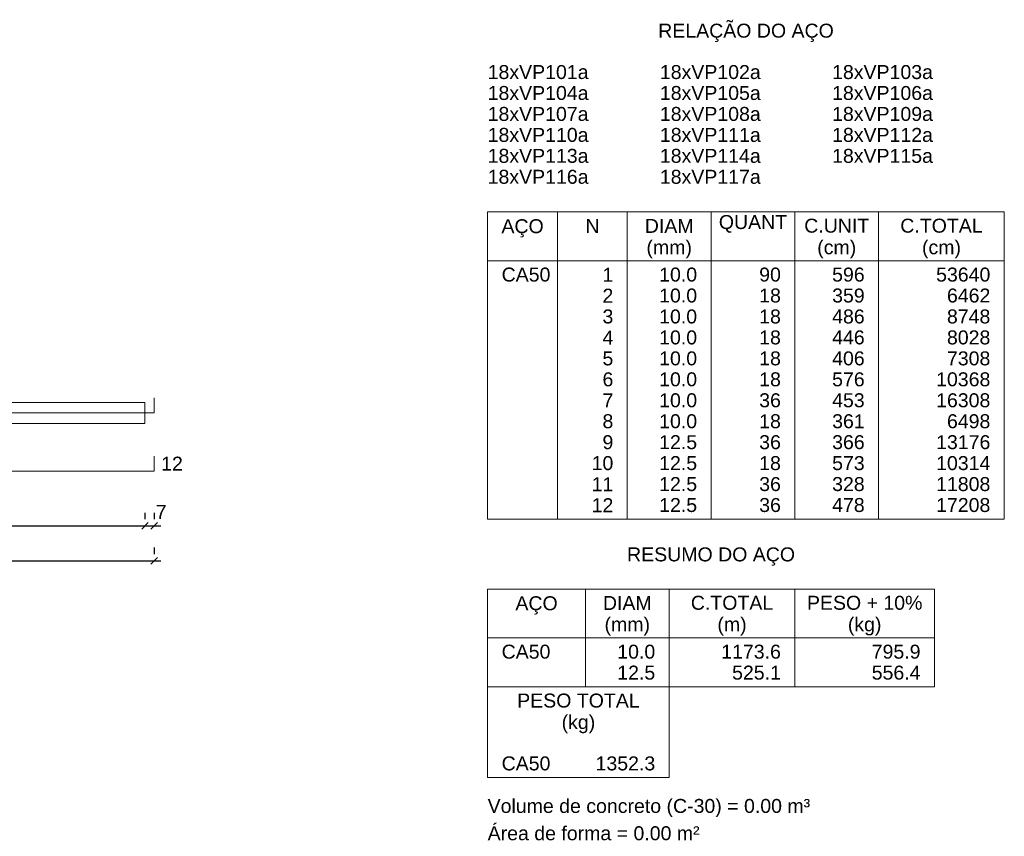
# Model space of a CAD drawing. Header units: millimetres. Extents: x 10906 to 25863, y 1966 to 4861.
# Tile 105 of 163: x 11496 to 11511, y 3065 to 3077. Entities that reach past the tile are written whole.
import ezdxf

# ---------------------------------------------------------------- set-up
doc = ezdxf.new("R2010")
doc.units = ezdxf.units.MM
for name, color, linetype, lineweight in [('DT-Armadura positiva', 40, 'Continuous', 5), ('DT-Cotas', 4, 'Continuous', 5), ('DT-Forma', 5, 'Continuous', 5), ('DT-Relação do aço', 7, 'Continuous', 5), ('Textos armaduras', 7, 'Continuous', 5)]:
    doc.layers.add(name, color=color, linetype=linetype, lineweight=lineweight)
doc.styles.add('Arial', font='arial.ttf')
doc.styles.get("Standard").update_dxf_attribs({"font": 'arial.ttf'})
doc.dimstyles.new('UM_50.000000', dxfattribs={"dimtxt": 0.18, "dimasz": 0.2, "dimexe": 0.2, "dimexo": 0.5, "dimgap": 0, "dimtad": 1, "dimtih": 1, "dimtoh": 1, "dimlfac": 50, "dimzin": 0, "dimdsep": 46, "dimtxsty": 'Standard', "dimcen": 0.09, "dimdle": 0.2, "dimclrd": 256, "dimclre": 256, "dimclrt": 7, "dimazin": 0, "dimtfac": 1, "dimtofl": 0, "dimtmove": 0, "dimatfit": 3, "dimfxl": 1, "dimtolj": 1, "dimtzin": 0, "dimarcsym": 0})

# ---------------------------------------------------------------- blocks, each defined once
blk = doc.blocks.new('_Oblique')
at = {"color": 0, "linetype": 'ByBlock', "lineweight": -2}
blk.add_line((-0.5, -0.5), (0.5, 0.5), dxfattribs=at)
blk = doc.blocks.new('*D811')
at = {"layer": 'Defpoints', "color": 0, "transparency": 16777216}
for p in [(11489.984, 3069.038), (11497.724, 3069.038), (11497.724, 3069.038)]:
    blk.add_point(p, dxfattribs=at)
at = {"layer": 'DT-Cotas', "lineweight": -2, "transparency": 16777216}
for p, q in [((11489.984, 3069.238), (11489.984, 3069.138)), ((11497.724, 3069.238), (11497.724, 3069.138)), ((11489.884, 3069.038), (11497.824, 3069.038))]:
    blk.add_line(p, q, dxfattribs=at)
at = {"layer": 'DT-Cotas', "lineweight": -2, "transparency": 16777216, "xscale": 0.1, "yscale": 0.1, "zscale": 0.1, "rotation": 180}
blk.add_blockref('_Oblique', (11489.984, 3069.038), dxfattribs=at)
at = {"layer": 'DT-Cotas', "lineweight": -2, "transparency": 16777216, "xscale": 0.1, "yscale": 0.1, "zscale": 0.1}
blk.add_blockref('_Oblique', (11497.724, 3069.038), dxfattribs=at)
at = {"layer": 'DT-Cotas', "color": 7, "transparency": 16777216, "insert": (11493.854, 3069.249), "char_height": 0.2118, "attachment_point": 5, "rotation": 0.0057, "style": 'Arial'}
blk.add_mtext('\\A1;387', dxfattribs=at)
blk = doc.blocks.new('*D813')
at = {"layer": 'Defpoints', "color": 0, "transparency": 16777216}
for p in [(11490.124, 3069.567), (11497.584, 3069.567), (11497.584, 3069.567)]:
    blk.add_point(p, dxfattribs=at)
at = {"layer": 'DT-Cotas', "lineweight": -2, "transparency": 16777216}
for p, q in [((11490.124, 3069.767), (11490.124, 3069.667)), ((11497.584, 3069.767), (11497.584, 3069.667)), ((11490.024, 3069.567), (11497.684, 3069.567))]:
    blk.add_line(p, q, dxfattribs=at)
at = {"layer": 'DT-Cotas', "lineweight": -2, "transparency": 16777216, "xscale": 0.1, "yscale": 0.1, "zscale": 0.1, "rotation": 180}
blk.add_blockref('_Oblique', (11490.124, 3069.567), dxfattribs=at)
at = {"layer": 'DT-Cotas', "lineweight": -2, "transparency": 16777216, "xscale": 0.1, "yscale": 0.1, "zscale": 0.1}
blk.add_blockref('_Oblique', (11497.584, 3069.567), dxfattribs=at)
at = {"layer": 'DT-Cotas', "color": 7, "transparency": 16777216, "insert": (11493.854, 3069.779), "char_height": 0.2118, "attachment_point": 5, "rotation": 0.0057, "style": 'Arial'}
blk.add_mtext('\\A1;373', dxfattribs=at)
blk = doc.blocks.new('*D814')
at = {"layer": 'Defpoints', "color": 0, "transparency": 16777216}
for p in [(11497.584, 3069.567), (11497.724, 3069.567), (11497.724, 3069.567)]:
    blk.add_point(p, dxfattribs=at)
at = {"layer": 'DT-Cotas', "lineweight": -2, "transparency": 16777216}
for p, q in [((11497.584, 3069.767), (11497.584, 3069.667)), ((11497.724, 3069.767), (11497.724, 3069.667)), ((11497.484, 3069.567), (11497.824, 3069.567))]:
    blk.add_line(p, q, dxfattribs=at)
at = {"layer": 'DT-Cotas', "lineweight": -2, "transparency": 16777216, "xscale": 0.1, "yscale": 0.1, "zscale": 0.1, "rotation": 180}
blk.add_blockref('_Oblique', (11497.584, 3069.567), dxfattribs=at)
at = {"layer": 'DT-Cotas', "lineweight": -2, "transparency": 16777216, "xscale": 0.1, "yscale": 0.1, "zscale": 0.1}
blk.add_blockref('_Oblique', (11497.724, 3069.567), dxfattribs=at)
at = {"layer": 'DT-Cotas', "color": 7, "transparency": 16777216, "insert": (11497.829, 3069.779), "char_height": 0.2118, "attachment_point": 5, "rotation": 0.0057, "style": 'Arial'}
blk.add_mtext('\\A1;7', dxfattribs=at)

msp = doc.modelspace()

# ---------------------------------------------------------------- linework, layer by layer
at = {"layer": 'DT-Armadura positiva'}
for p, q in [((11497.72357, 3071.27969), (11497.72357, 3071.50969)), ((11489.98357, 3071.27969), (11497.72357, 3071.27969)), ((11497.72357, 3070.39609), (11497.72357, 3070.62609)), ((11489.98357, 3070.39609), (11497.72357, 3070.39609))]:
    msp.add_line(p, q, dxfattribs=at)
at = {"layer": 'DT-Forma'}
msp.add_lwpolyline([(11490.12357, 3071.11969), (11490.12357, 3071.43969), (11497.58357, 3071.43969), (11497.58357, 3071.11969), (11490.12357, 3071.11969)], close=True, dxfattribs=at)
at = {"layer": 'DT-Relação do aço', "linetype": 'Continuous'}
for p, q in [((11502.7817, 3074.32884), (11510.6183, 3074.32884)), ((11502.7817, 3074.32884), (11502.7817, 3069.66924)), ((11503.8407, 3074.32884), (11503.8407, 3069.66924)), ((11504.8997, 3074.32884), (11504.8997, 3069.66924)), ((11506.1705, 3074.32884), (11506.1705, 3069.66924)), ((11507.4413, 3074.32884), (11507.4413, 3069.66924)), ((11508.7121, 3074.32884), (11508.7121, 3069.66924)), ((11510.6183, 3074.32884), (11510.6183, 3069.66924)), ((11502.7817, 3073.58754), (11510.6183, 3073.58754)), ((11502.7817, 3069.66924), (11510.6183, 3069.66924)), ((11502.7817, 3068.61024), (11502.7817, 3067.12764)), ((11502.7817, 3068.61024), (11509.5593, 3068.61024)), ((11504.2643, 3068.61024), (11504.2643, 3067.12764)), ((11505.5351, 3068.61024), (11505.5351, 3067.12764)), ((11507.4413, 3068.61024), (11507.4413, 3067.12764)), ((11509.5593, 3068.61024), (11509.5593, 3067.12764)), ((11502.7817, 3067.86894), (11509.5593, 3067.86894)), ((11502.7817, 3067.12764), (11509.5593, 3067.12764)), ((11502.7817, 3067.12764), (11502.7817, 3065.75094)), ((11505.5351, 3065.75094), (11505.5351, 3067.12764)), ((11502.7817, 3065.75094), (11505.5351, 3065.75094))]:
    msp.add_line(p, q, dxfattribs=at)

# ---------------------------------------------------------------- texts
at = {"layer": 'DT-Relação do aço', "linetype": 'Continuous', "char_height": 0.2118, "line_spacing_factor": 0.798, "style": 'Arial'}
for s, insert, width, attachment_point in [('RELAÇÃO DO AÇO', (11506.7003, 3076.90614), 5.3406545, 8), ('18xVP101a', (11502.7817, 3076.34094), 3.0677767, 7), ('18xVP102a', (11505.3939, 3076.34094), 3.0677767, 7), ('18xVP103a', (11508.0061, 3076.34094), 3.0677767, 7), ('18xVP104a', (11502.7817, 3076.02324), 3.0677767, 7), ('18xVP105a', (11505.3939, 3076.02324), 3.0677767, 7), ('18xVP106a', (11508.0061, 3076.02324), 3.0677767, 7), ('18xVP107a', (11502.7817, 3075.70554), 3.0677767, 7), ('18xVP108a', (11505.3939, 3075.70554), 3.0677767, 7), ('18xVP109a', (11508.0061, 3075.70554), 3.0677767, 7), ('18xVP110a', (11502.7817, 3075.38784), 3.0677767, 7), ('18xVP111a', (11505.3939, 3075.38784), 3.0677767, 7), ('18xVP112a', (11508.0061, 3075.38784), 3.0677767, 7), ('18xVP113a', (11502.7817, 3075.07014), 3.0677767, 7), ('18xVP114a', (11505.3939, 3075.07014), 3.0677767, 7), ('18xVP115a', (11508.0061, 3075.07014), 3.0677767, 7), ('18xVP116a', (11502.7817, 3074.75244), 3.0677767, 7), ('18xVP117a', (11505.3939, 3074.75244), 3.0677767, 7), ('AÇO', (11503.3113, 3073.94114), 1.2856273, 8), ('N', (11504.3702, 3074.01114), 0.4284459, 8), ('DIAM', (11505.5351, 3074.01114), 1.4831933, 8), ('QUANT', (11506.8059, 3074.01114), 2.0764706, 8), ('C.UNIT', (11508.0767, 3074.01114), 1.9773979, 8), ('C.TOTAL', (11509.6652, 3074.01114), 2.5052061, 8), ('(mm)', (11505.5353, 3073.62314), 1.3835412, 8), ('(cm)', (11508.0763, 3073.62314), 1.1859752, 8), ('(cm)', (11509.6653, 3073.62314), 1.1859752, 8), ('RESUMO DO AÇO', (11506.1703, 3068.96414), 5.1091953, 8), ('DIAM', (11504.8997, 3068.29254), 1.4831933, 8), ('C.TOTAL', (11506.4882, 3068.29254), 2.5052061, 8), ('PESO + 10%', (11508.5003, 3068.29254), 3.5121553, 8), ('AÇO', (11503.5233, 3068.22314), 1.2856273, 8), ('(mm)', (11504.8993, 3067.90514), 1.3835412, 8), ('(m)', (11506.4883, 3067.90514), 0.8893366, 8), ('(kg)', (11508.5003, 3067.90514), 1.0217232, 8), ('CA50', (11502.9935, 3067.55124), 1.4840623, 7), ('10.0', (11505.3233, 3067.55124), 1.1546891, 9), ('1173.6', (11507.2295, 3067.55124), 1.8145943, 9), ('795.9', (11509.3475, 3067.55124), 1.4846417, 9), ('12.5', (11505.3233, 3067.23354), 1.1546891, 9), ('525.1', (11507.2295, 3067.23354), 1.4846417, 9), ('556.4', (11509.3475, 3067.23354), 1.4846417, 9), ('PESO TOTAL', (11504.1584, 3066.80994), 3.7253644, 8), ('(kg)', (11504.1583, 3066.42214), 1.0217232, 8), ('CA50', (11502.9935, 3065.85684), 1.4840623, 7), ('1352.3', (11505.3233, 3065.85684), 1.8145943, 9), ('Volume de concreto (C-30) = 0.00 m³', (11502.7813, 3065.15114), 9.809933, 7), ('Área de forma = 0.00 m²', (11502.7817, 3064.79784), 6.4466764, 7)]:
    msp.add_mtext(s, dxfattribs=dict(at, insert=insert, width=width, attachment_point=attachment_point))
at = {"layer": 'DT-Relação do aço', "color": 7, "linetype": 'Continuous', "char_height": 0.2118, "line_spacing_factor": 0.798, "style": 'Arial'}
for s, insert, width, attachment_point in [('CA50', (11502.9935, 3073.26984), 1.4840623, 7), ('1', (11504.6879, 3073.26984), 0.3299526, 9), ('10.0', (11505.9587, 3073.26984), 1.1546891, 9), ('90', (11507.2295, 3073.26984), 0.6599051, 9), ('596', (11508.5003, 3073.26984), 0.9898577, 9), ('53640', (11510.4065, 3073.26984), 1.6497628, 9), ('2', (11504.6879, 3072.95214), 0.3299526, 9), ('10.0', (11505.9587, 3072.95214), 1.1546891, 9), ('18', (11507.2295, 3072.95214), 0.6599051, 9), ('359', (11508.5003, 3072.95214), 0.9898577, 9), ('6462', (11510.4065, 3072.95214), 1.3198103, 9), ('3', (11504.6879, 3072.63444), 0.3299526, 9), ('10.0', (11505.9587, 3072.63444), 1.1546891, 9), ('18', (11507.2295, 3072.63444), 0.6599051, 9), ('486', (11508.5003, 3072.63444), 0.9898577, 9), ('8748', (11510.4065, 3072.63444), 1.3198103, 9), ('4', (11504.6879, 3072.31674), 0.3299526, 9), ('10.0', (11505.9587, 3072.31674), 1.1546891, 9), ('18', (11507.2295, 3072.31674), 0.6599051, 9), ('446', (11508.5003, 3072.31674), 0.9898577, 9), ('8028', (11510.4065, 3072.31674), 1.3198103, 9), ('5', (11504.6879, 3071.99904), 0.3299526, 9), ('10.0', (11505.9587, 3071.99904), 1.1546891, 9), ('18', (11507.2295, 3071.99904), 0.6599051, 9), ('406', (11508.5003, 3071.99904), 0.9898577, 9), ('7308', (11510.4065, 3071.99904), 1.3198103, 9), ('6', (11504.6879, 3071.68134), 0.3299526, 9), ('10.0', (11505.9587, 3071.68134), 1.1546891, 9), ('18', (11507.2295, 3071.68134), 0.6599051, 9), ('576', (11508.5003, 3071.68134), 0.9898577, 9), ('10368', (11510.4065, 3071.68134), 1.6497628, 9), ('10.0', (11505.9587, 3071.36364), 1.1546891, 9), ('36', (11507.2295, 3071.36364), 0.6599051, 9), ('453', (11508.5003, 3071.36364), 0.9898577, 9), ('16308', (11510.4065, 3071.36364), 1.6497628, 9), ('7', (11504.6879, 3071.36364), 0.3299526, 9), ('8', (11504.6879, 3071.04594), 0.3299526, 9), ('10.0', (11505.9587, 3071.04594), 1.1546891, 9), ('18', (11507.2295, 3071.04594), 0.6599051, 9), ('361', (11508.5003, 3071.04594), 0.9898577, 9), ('6498', (11510.4065, 3071.04594), 1.3198103, 9), ('9', (11504.6879, 3070.72824), 0.3299526, 9), ('12.5', (11505.9587, 3070.72824), 1.1546891, 9), ('36', (11507.2295, 3070.72824), 0.6599051, 9), ('366', (11508.5003, 3070.72824), 0.9898577, 9), ('13176', (11510.4065, 3070.72824), 1.6497628, 9), ('10', (11504.6879, 3070.41054), 0.6599051, 9), ('12.5', (11505.9587, 3070.41054), 1.1546891, 9), ('18', (11507.2295, 3070.41054), 0.6599051, 9), ('573', (11508.5003, 3070.41054), 0.9898577, 9), ('10314', (11510.4065, 3070.41054), 1.6497628, 9), ('11', (11504.6879, 3070.09284), 0.6599051, 9), ('12.5', (11505.9587, 3070.09284), 1.1546891, 9), ('36', (11507.2295, 3070.09284), 0.6599051, 9), ('328', (11508.5003, 3070.09284), 0.9898577, 9), ('11808', (11510.4065, 3070.09284), 1.6497628, 9), ('12', (11504.6879, 3069.77514), 0.6599051, 9), ('12.5', (11505.9587, 3069.77514), 1.1546891, 9), ('36', (11507.2295, 3069.77514), 0.6599051, 9), ('478', (11508.5003, 3069.77514), 0.9898577, 9), ('17208', (11510.4065, 3069.77514), 1.6497628, 9)]:
    msp.add_mtext(s, dxfattribs=dict(at, insert=insert, width=width, attachment_point=attachment_point))
at = {"layer": 'Textos armaduras', "linetype": 'Continuous', "insert": (11497.82947, 3070.40519), "char_height": 0.2118, "width": 0.6599051, "attachment_point": 7, "line_spacing_factor": 0.798, "style": 'Arial'}
msp.add_mtext('12', dxfattribs=at)

# ---------------------------------------------------------------- dimensions: what is measured, and where the dimension line sits
at = {"layer": 'DT-Cotas'}
for base, p1, p2, picture, middle in [((11497.58357, 3069.56709), (11490.12357, 3069.56709), (11497.58357, 3069.56709), '*D813', (11493.85357, 3069.77889)), ((11497.72357, 3069.56709), (11497.58357, 3069.56709), (11497.72357, 3069.56709), '*D814', (11497.82947, 3069.77889)), ((11497.72357, 3069.03759), (11489.98357, 3069.03759), (11497.72357, 3069.03759), '*D811', (11493.85357, 3069.24939))]:
    dim = msp.add_linear_dim(base=base, p1=p1, p2=p2, dimstyle='UM_50.000000', override={"dimtxt": 0.2118, "dimasz": 0.1, "dimexe": 0.1, "dimexo": 0.2, "dimtad": 1, "dimtih": 0, "dimtoh": 0, "dimdec": 1, "dimlfac": 50, "dimzin": 8, "dimtxsty": 'Arial', "dimblk": 'Oblique', "dimblk1": 'Oblique', "dimblk2": 'Oblique', "dimsah": 1, "dimdle": 0.1, "dimse1": 0, "dimse2": 0, "dimclrt": 7, "dimadec": 1, "dimazin": 3, "dimtmove": 2, "dimldrblk": 'Oblique'}, dxfattribs=at)
    dim.commit()
    dim.dimension.update_dxf_attribs({"geometry": picture, "text_midpoint": middle, "dimtype": 160, "text_rotation": 0.00573})

doc.saveas('drawing.dxf')
